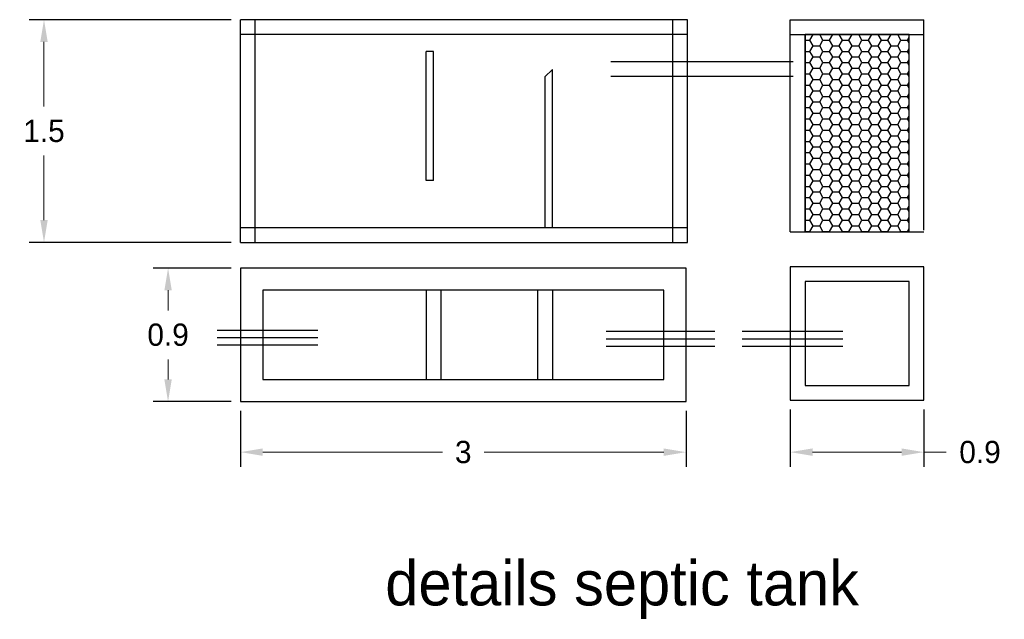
# Model space of a CAD drawing. Header units: inches. Extents: x -100 to 1476, y -184 to 112.
# Tile 13 of 36: x 44.07 to 50.69, y 28.65 to 32.69. Entities that reach past the tile are written whole.
import ezdxf

# ---------------------------------------------------------------- set-up
doc = ezdxf.new("R2010")
doc.units = ezdxf.units.IN
doc.header["$MEASUREMENT"] = 0
doc.header["$PDMODE"] = 66
doc.dimstyles.get("Standard").update_dxf_attribs({"dimtxt": 0.15, "dimasz": 0.15, "dimexe": 0.1, "dimexo": 0.0625, "dimgap": 0.09, "dimtad": 0, "dimtih": 1, "dimtoh": 1, "dimdec": 4, "dimdsep": 46, "dimtxsty": 'Standard', "dimcen": 0.09, "dimadec": 0, "dimazin": 0, "dimtfac": 1, "dimtdec": 4, "dimtofl": 0, "dimtmove": 0, "dimatfit": 3, "dimfxl": 0, "dimtolj": 1, "dimtzin": 0, "dimlwd": 15, "dimarcsym": 0})

# ---------------------------------------------------------------- blocks, each defined once
blk = doc.blocks.new('*D148')
at = {"color": 0, "lineweight": -2, "transparency": 16777216}
for p, q in [((45.5524, 30.0561), (45.5524, 29.6785)), ((48.5524, 30.0561), (48.5524, 29.6785))]:
    blk.add_line(p, q, dxfattribs=at)
at = {"color": 0, "lineweight": 15, "transparency": 16777216}
for p, q in [((45.7024, 29.7785), (46.9124, 29.7785)), ((48.4024, 29.7785), (47.1924, 29.7785))]:
    blk.add_line(p, q, dxfattribs=at)
at = {"color": 0, "transparency": 16777216}
for points in [[(45.7024, 29.8035), (45.7024, 29.7535), (45.5524, 29.7785)], [(48.4024, 29.8035), (48.4024, 29.7535), (48.5524, 29.7785)]]:
    blk.add_solid(points, dxfattribs=at)
at = {"layer": 'Defpoints', "color": 0, "transparency": 16777216}
for p in [(45.5524, 30.1186), (48.5524, 30.1186), (48.5524, 29.7785)]:
    blk.add_point(p, dxfattribs=at)
at = {"color": 0, "transparency": 16777216, "insert": (47.0524, 29.7785), "char_height": 0.15, "attachment_point": 5}
blk.add_mtext('\\A1;3', dxfattribs=at)
blk = doc.blocks.new('*D149')
at = {"color": 0, "lineweight": -2, "transparency": 16777216}
for p, q in [((49.2536, 30.0651), (49.2536, 29.6785)), ((50.1536, 30.0651), (50.1536, 29.6785))]:
    blk.add_line(p, q, dxfattribs=at)
at = {"color": 0, "lineweight": 15, "transparency": 16777216}
for p, q in [((49.4036, 29.7785), (50.0036, 29.7785)), ((50.1536, 29.7785), (50.3036, 29.7785))]:
    blk.add_line(p, q, dxfattribs=at)
at = {"color": 0, "transparency": 16777216}
for points in [[(49.4036, 29.8035), (49.4036, 29.7535), (49.2536, 29.7785)], [(50.0036, 29.8035), (50.0036, 29.7535), (50.1536, 29.7785)]]:
    blk.add_solid(points, dxfattribs=at)
at = {"layer": 'Defpoints', "color": 0, "transparency": 16777216}
for p in [(49.2536, 30.1276), (50.1536, 30.1276), (50.1536, 29.7785)]:
    blk.add_point(p, dxfattribs=at)
at = {"color": 0, "transparency": 16777216, "insert": (50.5311, 29.7785), "char_height": 0.15, "attachment_point": 5}
blk.add_mtext('\\A1;0.9', dxfattribs=at)
blk = doc.blocks.new('*D150')
at = {"color": 0, "lineweight": -2, "transparency": 16777216}
for p, q in [((45.4899, 31.0186), (44.9655, 31.0186)), ((45.4899, 30.1186), (44.9655, 30.1186))]:
    blk.add_line(p, q, dxfattribs=at)
at = {"color": 0, "lineweight": 15, "transparency": 16777216}
for p, q in [((45.0655, 30.8686), (45.0655, 30.7336)), ((45.0655, 30.2686), (45.0655, 30.4036))]:
    blk.add_line(p, q, dxfattribs=at)
at = {"color": 0, "transparency": 16777216}
for points in [[(45.0405, 30.8686), (45.0905, 30.8686), (45.0655, 31.0186)], [(45.0405, 30.2686), (45.0905, 30.2686), (45.0655, 30.1186)]]:
    blk.add_solid(points, dxfattribs=at)
at = {"layer": 'Defpoints', "color": 0, "transparency": 16777216}
for p in [(45.5524, 31.0186), (45.0655, 30.1186), (45.5524, 30.1186)]:
    blk.add_point(p, dxfattribs=at)
at = {"color": 0, "transparency": 16777216, "insert": (45.0655, 30.5686), "char_height": 0.15, "attachment_point": 5}
blk.add_mtext('\\A1;0.9', dxfattribs=at)
blk = doc.blocks.new('*D151')
at = {"color": 0, "lineweight": -2, "transparency": 16777216}
for p, q in [((45.4899, 32.6916), (44.1302, 32.6916)), ((45.4899, 31.1916), (44.1302, 31.1916))]:
    blk.add_line(p, q, dxfattribs=at)
at = {"color": 0, "lineweight": 15, "transparency": 16777216}
for p, q in [((44.2302, 32.5416), (44.2302, 32.1066)), ((44.2302, 31.3416), (44.2302, 31.7766))]:
    blk.add_line(p, q, dxfattribs=at)
at = {"color": 0, "transparency": 16777216}
for points in [[(44.2052, 32.5416), (44.2552, 32.5416), (44.2302, 32.6916)], [(44.2052, 31.3416), (44.2552, 31.3416), (44.2302, 31.1916)]]:
    blk.add_solid(points, dxfattribs=at)
at = {"layer": 'Defpoints', "color": 0, "transparency": 16777216}
for p in [(44.2302, 32.6916), (45.5524, 32.6916), (45.5524, 31.1916)]:
    blk.add_point(p, dxfattribs=at)
at = {"color": 0, "transparency": 16777216, "insert": (44.2302, 31.9416), "char_height": 0.15, "attachment_point": 5}
blk.add_mtext('\\A1;1.5', dxfattribs=at)

msp = doc.modelspace()

# ---------------------------------------------------------------- hatches: boundary and pattern name
h = msp.add_hatch()
h.set_pattern_fill('HONEY', color=0, scale=0.35, style=0)
h.set_pattern_definition([(0, (-44.96046, 7.433706), (0.065625, 0.037888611), [0.04375, -0.0875]), (120, (-44.96046, 7.433706), (-0.065625, 0.037888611), [0.04375, -0.0875]), (60, (-44.96046, 7.433706), (1e-10, 0.075777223), [-0.0875, 0.04375])])
h.paths.add_polyline_path([(50.05357, 32.59159), (49.35357, 32.59159), (49.35357, 31.26366), (50.05357, 31.26366)])

# ---------------------------------------------------------------- linework, layer by layer
at = {"color": 0}
for p, q in [((45.55236, 31.19159), (45.55236, 32.69159)), ((48.56302, 32.69159), (45.55236, 32.69159)), ((45.65236, 31.19159), (45.65236, 32.69159)), ((48.46302, 31.19159), (48.46302, 32.69159)), ((48.56302, 31.19159), (48.56302, 32.69159)), ((49.25357, 31.26366), (49.25357, 32.69159)), ((49.25357, 32.69159), (50.15357, 32.69159)), ((50.15357, 31.2748), (50.15357, 32.69159)), ((48.56302, 32.59159), (45.55236, 32.59159)), ((49.25357, 32.59159), (50.15357, 32.59159)), ((49.35357, 31.26366), (49.35357, 32.59159)), ((50.05357, 31.2748), (50.05357, 32.59159)), ((46.80236, 31.60916), (46.80236, 32.47808)), ((46.80236, 32.47808), (46.80236, 32.47808)), ((46.80236, 32.47808), (46.80236, 32.47808)), ((46.85236, 32.47808), (46.80236, 32.47808)), ((46.85236, 31.60916), (46.85236, 32.47808)), ((47.65236, 32.3568), (47.60253, 32.30587)), ((47.65236, 31.29159), (47.65236, 32.3568)), ((48.047, 32.41089), (49.27417, 32.41089)), ((47.60253, 32.30587), (47.60253, 31.29159)), ((48.047, 32.31089), (49.27417, 32.31089)), ((46.85236, 31.60916), (46.80236, 31.60916)), ((45.55236, 31.29159), (48.56302, 31.29159)), ((49.25357, 31.26366), (50.15357, 31.26366)), ((45.55236, 31.19159), (48.56302, 31.19159)), ((48.40236, 30.8686), (45.70236, 30.8686)), ((45.70236, 30.8686), (45.70236, 30.2686)), ((46.80236, 30.8686), (46.80236, 30.2686)), ((46.90236, 30.8686), (46.90236, 30.2686)), ((47.55236, 30.8686), (47.55236, 30.2686)), ((47.65236, 30.8686), (47.65236, 30.2686)), ((48.40236, 30.2686), (48.40236, 30.8686)), ((45.39482, 30.6006), (46.0726, 30.6006)), ((45.39482, 30.6006), (46.0726, 30.6006)), ((48.01353, 30.59291), (48.74523, 30.59291)), ((48.93008, 30.59291), (49.60787, 30.59291)), ((45.39482, 30.5506), (46.0726, 30.5506)), ((45.39482, 30.5006), (46.0726, 30.5006)), ((48.01353, 30.54291), (48.74523, 30.54291)), ((48.01353, 30.49291), (48.74523, 30.49291)), ((48.93008, 30.54291), (49.60787, 30.54291)), ((48.93008, 30.49291), (49.60787, 30.49291)), ((45.70236, 30.2686), (48.40236, 30.2686))]:
    msp.add_line(p, q, dxfattribs=at)
for points in [[(50.05357, 32.59159), (49.35357, 32.59159), (49.35357, 31.26366), (50.05357, 31.26366)], [(49.25357, 30.12756), (50.15357, 30.12756), (50.15357, 31.02756), (49.25357, 31.02756)], [(45.55236, 30.1186), (48.55236, 30.1186), (48.55236, 31.0186), (45.55236, 31.0186)], [(49.35357, 30.22756), (50.05357, 30.22756), (50.05357, 30.92756), (49.35357, 30.92756)]]:
    msp.add_lwpolyline(points, close=True, dxfattribs=at)

# ---------------------------------------------------------------- texts
at = {"color": 0, "insert": (46.52744, 29.04619), "char_height": 0.3, "width": 3.812648, "attachment_point": 1}
msp.add_mtext('{\\fUtsaah|b0|i0|c0|p34;details septic tank}', dxfattribs=at)

# ---------------------------------------------------------------- dimensions: what is measured, and where the dimension line sits
at = {"color": 0}
for base, p1, p2, picture, middle in [((44.23023, 32.69159), (45.55236, 31.19159), (45.55236, 32.69159), '*D151', (44.23023, 31.94159)), ((45.06547, 30.1186), (45.55236, 31.0186), (45.55236, 30.1186), '*D150', (45.06547, 30.5686))]:
    dim = msp.add_linear_dim(base=base, p1=p1, p2=p2, angle=90, dimstyle='Standard', dxfattribs=at)
    dim.commit()
    dim.dimension.update_dxf_attribs({"geometry": picture, "text_midpoint": middle})
for base, p1, p2, picture, middle in [((48.55236, 29.77853), (45.55236, 30.1186), (48.55236, 30.1186), '*D148', (47.05236, 29.77853)), ((50.15357, 29.77853), (49.25357, 30.12756), (50.15357, 30.12756), '*D149', (50.53107, 29.77853))]:
    dim = msp.add_linear_dim(base=base, p1=p1, p2=p2, dimstyle='Standard', dxfattribs=at)
    dim.commit()
    dim.dimension.update_dxf_attribs({"geometry": picture, "text_midpoint": middle})

doc.saveas('drawing.dxf')
